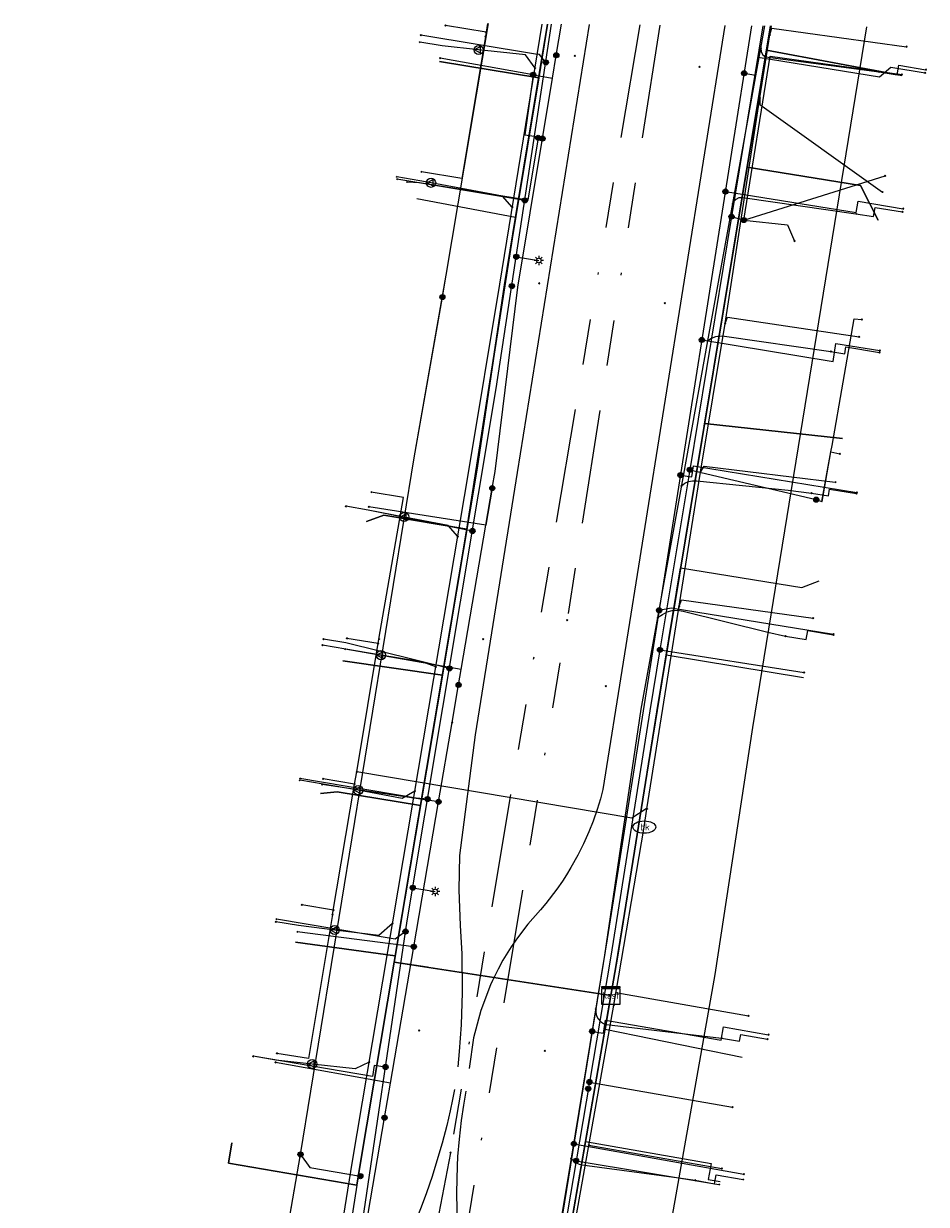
# Model space of a CAD drawing. Header units: metres. Extents: x 253430 to 254090, y 592748 to 593165.
# Tile 115 of 146: x 253791 to 253831, y 593110 to 593162. Entities that reach past the tile are written whole.
import ezdxf
from ezdxf.enums import TextEntityAlignment as Align
from ezdxf.lldxf.tags import DXFTag

# ---------------------------------------------------------------- set-up
doc = ezdxf.new("R2010")
doc.units = ezdxf.units.M
doc.linetypes.add('RI-OVERIG-SO', pattern=[17, 5, -2, 2, -2, 0, -2, 2, -2])
for name, color, linetype in [('B-WE-IE-MEUBILAIR-S', 7, 'Continuous'), ('B-WE-KL-DATA-G', 90, 'KL-DATA-SO'), ('B-WE-KL-DATA_DUCT-G', 90, 'Continuous'), ('B-WE-KL-DATA_HULPSTUK-S', 90, 'Continuous'), ('B-WE-KL-DATA_KABELBED-G', 90, 'Continuous'), ('B-WE-KL-DATA_MANTELBUIS-G', 90, 'Continuous'), ('B-WE-KL-ET_LS-G', 190, 'KL-LS-SO'), ('B-WE-KL-ET_LS_HULPSTUK-S', 190, 'Continuous'), ('B-WE-KL-ET_LS_KABELBED-G', 190, 'Continuous'), ('B-WE-KL-GAS_LD-G', 50, 'KL-GAS_LD-SO'), ('B-WE-KL-GAS_LD_HULPSTUK-S', 50, 'Continuous'), ('B-WE-KL-OVERIG-G', 8, 'Continuous'), ('B-WE-KL-WATER-G', 170, 'KL-WATER-SO'), ('B-WE-KL-WATER-S', 170, 'Continuous'), ('B-WE-KL-WATER_HULPSTUK-S', 170, 'Continuous'), ('B-WE-RI-VRIJVERVAL-G', 210, 'RI-OVERIG-SO'), ('B-WE-RI-VRIJVERVAL_HULPSTUK-S', 210, 'Continuous')]:
    doc.layers.add(name, color=color, linetype=linetype)
doc.styles.add('NLCS-ISO', font='txt')
doc.styles.get("Standard").update_dxf_attribs({"font": 'simplex.shx'})
tags = doc.linetypes.add('KL-DATA-SO', pattern='A,4,-1,[101,NLCS.SHX,S=0.5,R=0,X=0,Y=0],-1,4,-1,["D",Standard,S=1,R=0,X=-0.25,Y=-0.5],-1.5', length=12.5).pattern_tags.tags
tags[18] = DXFTag(74, 10)
tags = doc.linetypes.add('KL-GAS_LD-SO', pattern='A,4,-1,[69,NLCS.SHX,S=0.5,R=0,X=0,Y=0],-1,4,-1,["L",Standard,S=1,R=0,X=0.25,Y=-0.5],-2', length=13).pattern_tags.tags
tags[18] = DXFTag(74, 10)
tags = doc.linetypes.add('KL-LS-SO', pattern='A,4,-1,[103,NLCS.SHX,S=0.75,R=0,X=0,Y=0],-1,4,-1,["L",Standard,S=1,R=0,X=0,Y=-0.5],-2', length=13).pattern_tags.tags
tags[18] = DXFTag(74, 10)
doc.linetypes.add('KL-WATER-SO', pattern='A,7,-0.5,[168,NLCS.SHX,S=0.75,R=0,X=0.75,Y=0],-2', length=9.5)

# ---------------------------------------------------------------- blocks, each defined once
blk = doc.blocks.new('SKL-WTB_HULP_OVERIG-SO')
at = {"color": 0, "linetype": 'ByBlock', "lineweight": 18}
for points in [[(-0.14, 0.14), (0.14, -0.14)], [(0.14, 0.14), (-0.14, -0.14)]]:
    blk.add_lwpolyline(points, dxfattribs=at)
at = {"color": 0, "linetype": 'ByBlock', "lineweight": 18, "style": 'NLCS-ISO', "flags": 1}
for tag, p in [('TYPE', (1.5, 0)), ('OMSCHRIJVING', (1.5, -3)), ('LABEL', (1.5, -1.5))]:
    blk.add_attdef(tag, p, '', height=1, dxfattribs=at)
blk = doc.blocks.new('SKL-WATER_BRANDKRAAN_BRANDPUT-SO')
at = {"color": 0, "linetype": 'ByBlock', "lineweight": 18}
blk.add_ellipse((0, 0), major_axis=(2.5, 0), ratio=0.54, dxfattribs=at)
at = {"color": 0, "linetype": 'ByBlock', "lineweight": 18, "style": 'NLCS-ISO'}
blk.add_text('bk', height=1.5, dxfattribs=at).set_placement((0.16, 0), align=Align.MIDDLE_CENTER)
blk = doc.blocks.new('SKL-WTB_HULP_KAST-SO')
at = {"color": 0, "linetype": 'ByBlock', "lineweight": 18}
for points in [[(-2, 2), (2, 2), (2, 1.68), (-2, 1.68)], [(-2, 1.52), (2, 1.52), (2, -2), (-2, -2)]]:
    blk.add_lwpolyline(points, close=True, dxfattribs=at)
at = {"color": 0, "linetype": 'ByBlock', "lineweight": 18, "style": 'NLCS-ISO'}
blk.add_text('kast', height=1.5, dxfattribs=at).set_placement((0, 0), align=Align.MIDDLE_CENTER)
at = {"color": 0, "linetype": 'ByBlock', "lineweight": 18, "style": 'NLCS-ISO', "flags": 1}
for tag, p in [('TYPE', (2.5, 0)), ('OMSCHRIJVING', (2.5, -3)), ('LABEL', (2.5, -1.5))]:
    blk.add_attdef(tag, p, '', height=1, dxfattribs=at)
blk = doc.blocks.new('SKL-WTB_HULP_MOF-SO')
at = {"linetype": 'ByBlock', "lineweight": 18}
h = blk.add_hatch(color=0, dxfattribs=at)
h.dxf.hatch_style = 1
h.paths.add_polyline_path([(-0.5625, 0, 1), (0.5625, 0, 1)])
at = {"color": 0, "linetype": 'ByBlock', "lineweight": 18}
blk.add_circle((0, 0), 0.5625, dxfattribs=at)
at = {"color": 0, "linetype": 'ByBlock', "lineweight": 18, "style": 'NLCS-ISO', "flags": 1}
for tag, p in [('TYPE', (1.5, 0)), ('OMSCHRIJVING', (1.5, -3)), ('LABEL', (1.5, -1.5))]:
    blk.add_attdef(tag, p, '', height=1, dxfattribs=at)
blk = doc.blocks.new('SKL-WTB_HULP_VERLOOP-SO')
at = {"color": 0, "linetype": 'ByBlock', "lineweight": 18}
for points in [[(0.44, 0.72), (-0.88, 0)], [(0.44, -0.72), (-0.88, 0)], [(0.44, -0.72), (0.44, 0.72)]]:
    blk.add_lwpolyline(points, dxfattribs=at)
blk.add_circle((0, 0), 1, dxfattribs=at)
at = {"color": 0, "linetype": 'ByBlock', "lineweight": 18, "style": 'NLCS-ISO', "flags": 1}
for tag, p in [('TYPE', (1.5, 0)), ('OMSCHRIJVING', (1.5, -3)), ('LABEL', (1.5, -1.5))]:
    blk.add_attdef(tag, p, '', height=1, dxfattribs=at)
blk = doc.blocks.new('SIE-MEUBILAIR_PAAL_LICHTMAST-SO')
for points in [[(-0.62, 0), (-1, 0)], [(-0.71, 0.71), (-0.44, 0.44)], [(0, 1), (0, 0.62)], [(0.44, 0.44), (0.71, 0.71)], [(1, 0), (0.62, 0)], [(-0.71, -0.71), (-0.44, -0.44)], [(0, -0.62), (0, -1)], [(0.44, -0.44), (0.71, -0.71)]]:
    blk.add_lwpolyline(points)
blk.add_circle((0, 0), 0.5)
blk = doc.blocks.new('SRI-HULP_OVERIG-SO')
at = {"color": 0, "linetype": 'ByBlock', "lineweight": 18}
for points in [[(-0.14, 0.14), (0.14, -0.14)], [(0.14, 0.14), (-0.14, -0.14)]]:
    blk.add_lwpolyline(points, dxfattribs=at)
at = {"color": 0, "linetype": 'ByBlock', "lineweight": 18, "style": 'NLCS-ISO', "flags": 1}
for tag, p in [('TYPE', (1.5, 0)), ('OMSCHRIJVING', (1.5, -3)), ('LABEL', (1.5, -1.5))]:
    blk.add_attdef(tag, p, '', height=1, dxfattribs=at)

msp = doc.modelspace()

# ---------------------------------------------------------------- linework, layer by layer
at = {"layer": 'B-WE-KL-DATA-G'}
for points in [[(253816.954, 593119.461), (253807.458, 593120.927), (253811.097, 593142.57), (253812.291, 593150.609), (253814.184, 593162.039)], [(253816.954, 593119.461), (253807.458, 593120.927), (253811.097, 593142.57), (253812.291, 593150.609), (253814.184, 593162.039)], [(253816.954, 593119.461), (253807.458, 593120.927), (253811.097, 593142.57), (253812.291, 593150.609), (253814.184, 593162.039)], [(253816.954, 593119.461), (253807.458, 593120.927), (253811.097, 593142.57), (253812.291, 593150.609), (253814.184, 593162.039)], [(253816.954, 593119.461), (253817.245, 593121.136), (253818.965, 593131.899), (253823.953, 593161.959)], [(253816.954, 593119.461), (253817.245, 593121.136), (253818.965, 593131.899), (253823.953, 593161.959)], [(253816.954, 593119.461), (253817.245, 593121.136), (253818.965, 593131.899), (253823.953, 593161.959)], [(253823.953, 593161.959), (253818.965, 593131.899), (253817.245, 593121.136), (253816.954, 593119.461)], [(253829.695, 593159.784), (253823.778, 593160.903), (253818.965, 593131.899), (253817.245, 593121.136), (253816.954, 593119.461)], [(253809.453, 593160.404), (253813.794, 593159.686), (253812.291, 593150.609), (253811.097, 593142.57), (253807.458, 593120.927), (253816.954, 593119.461)], [(253828.662, 593153.452), (253827.895, 593154.962), (253822.927, 593155.773), (253818.965, 593131.899), (253817.245, 593121.136), (253816.954, 593119.461)], [(253816.954, 593119.461), (253807.458, 593120.927), (253811.097, 593142.57), (253812.291, 593150.609), (253812.781, 593153.569), (253808.456, 593154.386)], [(253827.099, 593143.876), (253821.061, 593144.528), (253818.965, 593131.899), (253817.245, 593121.136), (253816.954, 593119.461)], [(253806.244, 593140.243), (253807.001, 593140.521), (253810.649, 593139.907), (253807.458, 593120.927), (253816.954, 593119.461)], [(253816.954, 593119.461), (253817.245, 593121.136), (253818.965, 593131.899), (253820.012, 593138.213), (253825.325, 593137.346), (253826.082, 593137.643)], [(253805.216, 593134.129), (253809.572, 593133.498), (253807.458, 593120.927), (253816.954, 593119.461)], [(253825.388, 593133.384), (253819.377, 593134.382), (253818.965, 593131.899), (253817.245, 593121.136), (253816.954, 593119.461)], [(253804.238, 593128.31), (253804.962, 593128.394), (253808.61, 593127.781), (253807.458, 593120.927), (253816.954, 593119.461)], [(253803.144, 593121.802), (253807.504, 593121.202), (253807.458, 593120.927), (253816.954, 593119.461)], [(253816.954, 593119.461), (253807.458, 593120.927), (253805.966, 593112.052), (253805.827, 593111.14), (253804.743, 593104.218), (253802.214, 593089.533), (253797.678, 593089.703)], [(253816.954, 593119.461), (253807.458, 593120.927), (253805.966, 593112.052), (253805.827, 593111.14), (253804.743, 593104.218), (253803.266, 593095.644), (253799.372, 593096.34), (253798.801, 593095.983)], [(253816.954, 593119.461), (253807.458, 593120.927), (253805.966, 593112.052), (253805.827, 593111.14), (253804.743, 593104.218), (253803.69, 593098.108), (253799.325, 593098.917)], [(253800.345, 593112.998), (253800.197, 593112.116), (253805.827, 593111.14), (253805.966, 593112.052), (253807.458, 593120.927), (253816.954, 593119.461)], [(253816.954, 593119.461), (253808.52, 593070.833), (253804.179, 593052.75), (253802.186, 593042.474), (253801.705, 593041.589), (253802.621, 593041.385)], [(253816.954, 593119.461), (253813.673, 593100.544), (253818.853, 593099.635), (253819.553, 593098.83)], [(253820.56, 593104.523), (253814.545, 593105.569), (253816.954, 593119.461)], [(253816.954, 593119.461), (253815.844, 593113.057), (253821.343, 593112.092), (253821.221, 593111.394), (253821.743, 593111.303)], [(253816.954, 593119.461), (253816.698, 593117.983), (253822.709, 593116.75)]]:
    msp.add_lwpolyline(points, dxfattribs=at)
at = {"layer": 'B-WE-KL-DATA_DUCT-G'}
msp.add_lwpolyline([(253808.914, 593120.702), (253807.458, 593120.927), (253810.649, 593139.907), (253812.781, 593153.569), (253814.184, 593162.039)], dxfattribs=at)
at = {"layer": 'B-WE-KL-DATA_KABELBED-G'}
for points in [[(253823.618, 593161.957), (253822.24, 593153.603), (253820.409, 593142.505), (253819.107, 593134.612), (253818.667, 593131.944), (253816.948, 593121.183), (253816.013, 593115.667), (253815.429, 593112.216), (253813.813, 593102.676), (253813.692, 593101.962), (253813.682, 593101.908), (253813.658, 593101.763), (253813.319, 593099.764), (253812.155, 593092.895), (253812.062, 593092.344), (253811.26, 593087.612), (253809.59, 593077.752), (253809.109, 593074.913)], [(253810.002, 593131.426), (253810.284, 593133.074), (253810.399, 593133.745), (253811.483, 593140.083), (253811.759, 593141.698), (253811.885, 593142.432), (253812.882, 593150.508), (253813.961, 593157.023), (253814.4, 593159.674), (253814.564, 593160.664), (253814.564, 593160.666), (253814.79, 593162.03)], [(253814.184, 593162.039), (253813.794, 593159.686)], [(253814.564, 593160.666), (253814.79, 593162.03)], [(253823.953, 593161.959), (253823.778, 593160.903)], [(253823.778, 593160.903), (253822.927, 593155.773)], [(253823.778, 593160.903), (253829.695, 593159.784)], [(253813.794, 593159.686), (253809.453, 593160.404)], [(253813.549, 593159.821), (253809.476, 593160.542)], [(253813.549, 593159.821), (253814.4, 593159.674), (253814.564, 593160.664)], [(253822.784, 593153.449), (253822.784, 593153.45), (253823.933, 593160.63), (253829.703, 593159.836)], [(253813.549, 593159.821), (253813.188, 593157.192), (253813.801, 593157.094)], [(253813.794, 593159.686), (253812.781, 593153.569)], [(253813.767, 593157.061), (253813.766, 593157.055), (253813.312, 593154.326), (253808.573, 593155.088), (253808.023, 593155.118)], [(253813.961, 593157.023), (253813.766, 593157.055), (253813.764, 593157.055)], [(253822.927, 593155.773), (253821.061, 593144.528)], [(253822.927, 593155.773), (253827.895, 593154.962), (253828.662, 593153.452)], [(253822.784, 593153.449), (253822.787, 593153.449), (253828.978, 593155.392)], [(253812.781, 593153.569), (253808.456, 593154.386)], [(253812.781, 593153.569), (253810.649, 593139.907)], [(253822.24, 593153.603), (253822.777, 593153.451), (253822.784, 593153.449)], [(253822.777, 593153.451), (253822.784, 593153.45), (253822.787, 593153.449), (253824.689, 593153.243), (253824.994, 593152.532)], [(253825.953, 593141.195), (253826.204, 593141.114), (253826.208, 593141.113), (253826.597, 593143.285), (253826.647, 593143.561), (253827.616, 593149.126), (253827.95, 593149.091)], [(253821.061, 593144.528), (253820.012, 593138.213)], [(253821.061, 593144.528), (253827.099, 593143.876)], [(253825.953, 593141.195), (253826.204, 593141.114), (253826.597, 593143.285), (253826.99, 593143.201)], [(253820.409, 593142.505), (253825.953, 593141.195)], [(253811.759, 593141.698), (253811.483, 593140.083), (253806.351, 593140.882)], [(253810.649, 593139.907), (253807.001, 593140.521), (253806.244, 593140.243)], [(253810.649, 593139.907), (253809.572, 593133.498)], [(253820.012, 593138.213), (253819.377, 593134.382)], [(253820.012, 593138.213), (253825.325, 593137.346), (253826.082, 593137.643)], [(253810.284, 593133.074), (253810.399, 593133.745), (253805.307, 593134.642)], [(253819.107, 593134.612), (253825.419, 593133.616)], [(253809.572, 593133.498), (253805.216, 593134.129)], [(253819.377, 593134.382), (253816.954, 593119.461)], [(253825.388, 593133.384), (253819.377, 593134.382)], [(253809.572, 593133.498), (253808.61, 593127.781)], [(253792.434, 593042.41), (253792.711, 593042.898), (253792.951, 593043.405), (253793.154, 593043.928), (253793.318, 593044.464), (253793.442, 593045.011), (253796.823, 593058.808), (253799.438, 593070.019), (253800.058, 593073.469), (253800.173, 593074.138), (253800.618, 593076.723), (253800.618, 593076.724), (253801.349, 593080.969), (253802.806, 593089.437), (253803.783, 593095.118), (253803.89, 593095.736), (253804.877, 593101.471), (253804.924, 593101.748), (253805.297, 593103.914), (253807.04, 593114.103), (253807.299, 593115.619), (253808.321, 593121.594), (253809.407, 593127.948), (253810.002, 593131.425)], [(253809.407, 593127.948), (253804.303, 593128.705)], [(253808.61, 593127.781), (253804.962, 593128.394), (253804.238, 593128.31)], [(253808.61, 593127.781), (253807.504, 593121.202)], [(253808.321, 593121.594), (253803.218, 593122.249)], [(253807.504, 593121.202), (253803.144, 593121.802)], [(253805.827, 593111.14), (253807.458, 593120.927)], [(253807.504, 593121.202), (253807.458, 593120.927)], [(253807.458, 593120.927), (253808.914, 593120.702)], [(253808.914, 593120.702), (253809.06, 593120.68)], [(253809.06, 593120.68), (253816.212, 593119.576)], [(253816.212, 593119.576), (253816.954, 593119.461)], [(253816.698, 593117.983), (253816.954, 593119.461)], [(253815.844, 593113.057), (253816.698, 593117.983)], [(253816.698, 593117.983), (253822.709, 593116.75)], [(253807.04, 593114.103), (253807.299, 593115.619), (253802.257, 593116.529)], [(253816.013, 593115.667), (253822.286, 593114.566)], [(253805.827, 593111.14), (253800.197, 593112.116), (253800.345, 593112.998)], [(253814.545, 593105.569), (253815.844, 593113.057)], [(253815.844, 593113.057), (253821.343, 593112.092), (253821.221, 593111.394), (253821.743, 593111.303)], [(253815.429, 593112.216), (253821.691, 593111.177)], [(253805.827, 593111.14), (253804.743, 593104.218), (253803.69, 593098.108)]]:
    msp.add_lwpolyline(points, dxfattribs=at)
at = {"layer": 'B-WE-KL-DATA_MANTELBUIS-G'}
msp.add_lwpolyline([(253809.06, 593120.68), (253816.212, 593119.576)], dxfattribs=at)
at = {"layer": 'B-WE-KL-ET_LS-G'}
for points in [[(253803.968, 593052.672), (253803.524, 593052.525), (253803.015, 593052.519), (253796.165, 593054.392), (253795.81, 593054.498), (253795.64, 593054.847), (253796.548, 593058.271), (253798.598, 593066.974), (253800.104, 593074.114), (253801.91, 593085.33), (253805.861, 593108.039), (253808.03, 593122.733), (253811.936, 593146.072), (253814.359, 593162.038)], [(253803.968, 593052.672), (253803.524, 593052.525), (253803.015, 593052.519), (253796.165, 593054.392), (253795.81, 593054.498), (253795.64, 593054.847), (253796.548, 593058.271), (253798.598, 593066.974), (253800.104, 593074.114), (253801.91, 593085.33), (253805.861, 593108.039), (253808.03, 593122.733), (253811.936, 593146.072), (253814.359, 593162.038)], [(253801.822, 593075.12), (253800.458, 593075.348), (253799.377, 593075.164), (253796.346, 593075.669), (253796.529, 593076.693), (253796.292, 593077.193), (253797.228, 593077.026), (253803.36, 593112.491), (253808.338, 593143.034), (253809.743, 593151.031), (253811.595, 593162.061)], [(253823.123, 593161.966), (253820.358, 593144.52), (253816.796, 593121.941), (253814.03, 593104.92), (253811.49, 593089.75), (253809.322, 593074.245), (253808.717, 593070.798), (253808.306, 593070.15), (253805.296, 593056.271), (253804.731, 593054.024)], [(253812.709, 593068.068), (253813.061, 593070.036), (253813.566, 593070.758), (253814.255, 593074.677), (253813.464, 593074.816), (253821.521, 593120.386), (253823.171, 593131.213), (253828.163, 593161.924)], [(253814.105, 593160.358), (253813.832, 593160.705), (253813.655, 593160.721), (253808.629, 593161.554)], [(253822.792, 593159.884), (253823.286, 593159.806), (253823.411, 593160.594), (253828.723, 593159.727), (253829.222, 593160.152), (253830.728, 593159.906)], [(253813.187, 593154.313), (253807.584, 593155.241)], [(253821.971, 593154.7), (253827.702, 593153.778), (253827.783, 593154.271), (253829.756, 593153.949)], [(253812.812, 593151.841), (253813.799, 593151.677)], [(253795.488, 593064.165), (253797.267, 593073.97), (253796.826, 593074.7), (253803.36, 593112.491), (253808.338, 593143.034), (253809.575, 593150.074)], [(253820.94, 593148.197), (253826.688, 593147.256), (253826.817, 593148.046), (253828.742, 593147.732)], [(253820.003, 593142.27), (253820.497, 593142.192), (253820.574, 593142.681), (253827.727, 593141.514)], [(253810.89, 593139.82), (253806.327, 593140.736), (253805.341, 593140.902)], [(253819.068, 593136.344), (253819.593, 593136.458), (253826.713, 593135.296)], [(253809.882, 593133.798), (253805.349, 593134.918), (253804.363, 593135.084)], [(253808.923, 593128.07), (253808.423, 593128.113), (253803.335, 593128.969)], [(253808.273, 593124.184), (253809.259, 593124.019)], [(253807.96, 593122.262), (253807.51, 593121.933), (253802.299, 593122.809)], [(253816.137, 593117.888), (253816.631, 593117.808), (253816.725, 593118.385), (253821.784, 593117.497), (253821.888, 593118.088), (253823.858, 593117.742)], [(253807.085, 593116.325), (253806.589, 593116.398), (253806.518, 593115.914), (253801.288, 593116.794)], [(253815.336, 593112.957), (253822.786, 593111.633)], [(253803.36, 593112.491), (253803.766, 593111.917), (253805.982, 593111.543)]]:
    msp.add_lwpolyline(points, dxfattribs=at)
at = {"layer": 'B-WE-KL-ET_LS_KABELBED-G'}
for points in [[(253796.165, 593054.392), (253795.81, 593054.498), (253795.64, 593054.847), (253796.548, 593058.271), (253798.598, 593066.974), (253800.104, 593074.114), (253801.91, 593085.33), (253805.861, 593108.039), (253808.03, 593122.733), (253811.936, 593146.072), (253814.359, 593162.038)], [(253823.123, 593161.966), (253820.358, 593144.52), (253816.796, 593121.941), (253814.03, 593104.92), (253811.49, 593089.75), (253809.322, 593074.245), (253808.883, 593071.744)], [(253809.575, 593150.074), (253809.743, 593151.031), (253811.595, 593162.061)], [(253812.709, 593068.068), (253813.061, 593070.036), (253813.566, 593070.758), (253814.255, 593074.677), (253813.464, 593074.816), (253821.521, 593120.386), (253823.171, 593131.213), (253828.163, 593161.924)], [(253797.228, 593077.026), (253803.36, 593112.491), (253808.338, 593143.034), (253809.575, 593150.074)]]:
    msp.add_lwpolyline(points, dxfattribs=at)
at = {"layer": 'B-WE-KL-GAS_LD-G'}
for points in [[(253791.227, 593040.689), (253793.284, 593049.557), (253795.608, 593058.619), (253799.141, 593073.635), (253804.335, 593104.088), (253805.62, 593112.111), (253810.767, 593142.626), (253812.087, 593150.643), (253813.947, 593162.041)], [(253800.028, 593038.419), (253801.572, 593044.332), (253804.079, 593053.189), (253808.095, 593070.908), (253811.52, 593089.744), (253813.246, 593100.267), (253814.222, 593106.246), (253815.239, 593112.419), (253816.685, 593121.234), (253818.276, 593132.012), (253820.013, 593141.588), (253821.171, 593147.998), (253822.298, 593154.181), (253823.526, 593160.978), (253823.705, 593161.961)], [(253811.159, 593160.909), (253809.565, 593161.08), (253808.578, 593161.243)], [(253813.632, 593160.109), (253813.219, 593160.687), (253811.159, 593160.909)], [(253823.526, 593160.978), (253823.54, 593160.827), (253823.612, 593160.693), (253823.73, 593160.598), (253828.707, 593159.951)], [(253828.707, 593159.951), (253829.499, 593159.822), (253829.566, 593160.236), (253830.749, 593160.042)], [(253809.079, 593155.084), (253808.587, 593155.176), (253807.571, 593155.344)], [(253812.637, 593154.016), (253812.208, 593154.496), (253809.079, 593155.084)], [(253822.298, 593154.181), (253822.34, 593154.257), (253822.443, 593154.367), (253822.579, 593154.432), (253822.729, 593154.445), (253827.693, 593153.727)], [(253827.693, 593153.727), (253828.463, 593153.601), (253828.529, 593154.007), (253829.733, 593153.811)], [(253821.202, 593148.166), (253821.37, 593148.272), (253821.547, 593148.34), (253821.735, 593148.368), (253821.932, 593148.358), (253826.596, 593147.686)], [(253826.596, 593147.686), (253827.198, 593147.593), (253827.246, 593147.888), (253828.728, 593147.646)], [(253820.051, 593141.8), (253820.199, 593141.911), (253820.358, 593141.984), (253820.53, 593142.021), (253820.714, 593142.02), (253824.721, 593141.615), (253825.741, 593141.48)], [(253825.741, 593141.48), (253826.492, 593141.357), (253826.54, 593141.653), (253827.719, 593141.461)], [(253807.899, 593140.432), (253806.327, 593140.736), (253805.341, 593140.902)], [(253810.253, 593139.578), (253809.827, 593140.058), (253807.899, 593140.432)], [(253819.004, 593136.026), (253819.211, 593136.159), (253819.425, 593136.27), (253819.647, 593136.332), (253819.878, 593136.345), (253820.116, 593136.309), (253823.83, 593135.38), (253824.608, 593135.213)], [(253824.608, 593135.213), (253825.514, 593135.063), (253825.578, 593135.458), (253826.709, 593135.274)], [(253806.88, 593134.379), (253804.317, 593134.81)], [(253809.291, 593133.872), (253808.849, 593134.023), (253808.393, 593134.125), (253806.88, 593134.379)], [(253805.886, 593128.461), (253803.321, 593128.892)], [(253808.37, 593128.411), (253807.809, 593128.092), (253805.886, 593128.461)], [(253804.854, 593122.327), (253803.264, 593122.524), (253802.278, 593122.691)], [(253807.392, 593122.612), (253806.794, 593122.087), (253804.854, 593122.327)], [(253816.296, 593118.865), (253816.294, 593118.715), (253816.33, 593118.567), (253816.4, 593118.433), (253816.501, 593118.32), (253816.626, 593118.234), (253816.769, 593118.182), (253821.801, 593117.595)], [(253821.801, 593117.595), (253822.591, 593117.457), (253822.643, 593117.752), (253823.822, 593117.545)], [(253803.867, 593116.455), (253802.274, 593116.628), (253801.287, 593116.794)], [(253806.368, 593116.544), (253805.754, 593116.251), (253803.867, 593116.455)], [(253815.221, 593112.31), (253815.32, 593112.205), (253815.433, 593112.124), (253815.559, 593112.067), (253815.7, 593112.035), (253819.927, 593111.465), (253820.647, 593111.358)], [(253820.647, 593111.358), (253821.493, 593111.211), (253821.562, 593111.605), (253822.744, 593111.398)]]:
    msp.add_lwpolyline(points, dxfattribs=at)
at = {"layer": 'B-WE-KL-OVERIG-G'}
for points in [[(253810.262, 593116.332), (253810.328, 593116.999), (253810.412, 593118.176), (253810.46, 593119.591), (253810.44, 593121.287), (253810.373, 593122.528), (253810.305, 593124.093), (253810.335, 593125.591), (253811.03, 593130.886), (253812.868, 593142.381), (253816.012, 593162.024)], [(253821.953, 593161.975), (253816.608, 593128.493), (253816.5, 593128.085), (253816.358, 593127.618), (253816.176, 593127.096), (253815.991, 593126.629), (253815.761, 593126.113), (253815.514, 593125.618), (253815.205, 593125.065), (253815.011, 593124.749), (253814.831, 593124.471), (253814.585, 593124.117), (253814.101, 593123.486), (253813.874, 593123.217), (253813.319, 593122.584), (253812.864, 593121.992), (253812.589, 593121.594), (253812.228, 593121.006), (253812.011, 593120.61), (253811.772, 593120.124), (253811.685, 593119.931), (253811.255, 593118.797), (253810.943, 593117.6), (253810.752, 593116.254)], [(253810.108, 593115.344), (253810.021, 593114.905), (253809.914, 593114.407), (253809.762, 593113.759), (253809.563, 593112.993), (253809.337, 593112.211), (253809.119, 593111.521), (253808.872, 593110.803), (253808.642, 593110.181), (253808.412, 593109.599), (253808.006, 593108.577), (253807.58, 593107.345), (253807.212, 593106.079), (253806.889, 593104.705), (253806.689, 593103.624), (253806.029, 593099.48), (253804.269, 593088.428), (253802.45, 593077.007)], [(253810.607, 593115.264), (253810.499, 593114.65), (253810.4, 593113.987), (253810.303, 593113.156), (253810.242, 593112.405), (253810.218, 593111.979), (253810.191, 593110.831), (253810.204, 593110.053), (253810.247, 593109.214), (253810.324, 593108.348), (253810.507, 593106.999), (253810.725, 593105.855), (253810.958, 593104.882), (253811.268, 593103.786), (253811.54, 593102.495), (253811.72, 593101.148), (253811.756, 593098.144), (253811.535, 593096.424), (253811.216, 593094.414), (253810.734, 593091.375), (253809.231, 593081.897), (253808.602, 593077.934)]]:
    msp.add_lwpolyline(points, dxfattribs=at)
at = {"layer": 'B-WE-KL-WATER-G'}
for points in [[(253811.491, 593161.688), (253809.714, 593161.982)], [(253811.552, 593162.061), (253811.458, 593161.491)], [(253818.537, 593127.642), (253820.886, 593142.397), (253821.961, 593148.912), (253823.485, 593158.811), (253823.922, 593161.569), (253823.985, 593161.959)], [(253823.922, 593161.569), (253824, 593161.859), (253829.901, 593161.05)], [(253811.458, 593161.491), (253810.421, 593155.277), (253808.652, 593155.57)], [(253823.485, 593158.811), (253823.479, 593158.511), (253828.862, 593154.68)], [(253821.961, 593148.912), (253822.066, 593149.193), (253827.827, 593148.336)], [(253820.886, 593142.397), (253821.037, 593142.656), (253826.788, 593141.965)], [(253806.796, 593135.08), (253807.875, 593141.287), (253806.46, 593141.525)], [(253819.951, 593136.516), (253820.046, 593136.801), (253825.814, 593135.999)], [(253806.763, 593134.883), (253805.382, 593135.115)], [(253805.824, 593129.261), (253806.796, 593135.08)], [(253804.765, 593123.003), (253805.727, 593128.723), (253805.824, 593129.261)], [(253818.537, 593127.642), (253818.507, 593127.646), (253817.867, 593127.236), (253805.824, 593129.261)], [(253805.727, 593128.723), (253804.346, 593128.955)], [(253818.418, 593126.842), (253818.537, 593127.642)], [(253811.733, 593088.645), (253811.997, 593090.085), (253813.216, 593097.3), (253817.079, 593119.033), (253818.418, 593126.842)], [(253804.765, 593123.003), (253803.701, 593116.692), (253802.323, 593116.924)], [(253804.798, 593123.2), (253803.418, 593123.432)], [(253817.079, 593119.033), (253817.176, 593119.587), (253822.987, 593118.567)], [(253815.989, 593112.904), (253821.814, 593111.881)]]:
    msp.add_lwpolyline(points, dxfattribs=at)
at = {"layer": 'B-WE-RI-VRIJVERVAL-G'}
for points in [[(253818.22, 593162.006), (253809.93, 593112.57)], [(253819.097, 593161.999), (253815.04, 593135.91)], [(253806.73, 593085.39), (253815.04, 593135.91)], [(253809.93, 593112.57), (253796.93, 593044.92)]]:
    msp.add_lwpolyline(points, dxfattribs=at)

# ---------------------------------------------------------------- block references
at = {"layer": 'B-WE-IE-MEUBILAIR-S', "xscale": 0.2, "yscale": 0.2, "zscale": 0.2}
for p in [(253813.799, 593151.677), (253809.259, 593124.019)]:
    msp.add_blockref('SIE-MEUBILAIR_PAAL_LICHTMAST-SO', p, dxfattribs=at)
at = {"layer": 'B-WE-KL-DATA_HULPSTUK-S', "xscale": 0.2, "yscale": 0.2, "zscale": 0.2}
for name, p in [('SKL-WTB_HULP_MOF-SO', (253814.565, 593160.673)), ('SKL-WTB_HULP_OVERIG-SO', (253809.476, 593160.542)), ('SKL-WTB_HULP_OVERIG-SO', (253814.564, 593160.666)), ('SKL-WTB_HULP_OVERIG-SO', (253814.564, 593160.664)), ('SKL-WTB_HULP_MOF-SO', (253813.549, 593159.821)), ('SKL-WTB_HULP_OVERIG-SO', (253813.549, 593159.821)), ('SKL-WTB_HULP_OVERIG-SO', (253813.549, 593159.821)), ('SKL-WTB_HULP_OVERIG-SO', (253813.549, 593159.821)), ('SKL-WTB_HULP_OVERIG-SO', (253829.703, 593159.836)), ('SKL-WTB_HULP_MOF-SO', (253813.764, 593157.055)), ('SKL-WTB_HULP_OVERIG-SO', (253813.764, 593157.055)), ('SKL-WTB_HULP_OVERIG-SO', (253813.767, 593157.061)), ('SKL-WTB_HULP_OVERIG-SO', (253813.801, 593157.094)), ('SKL-WTB_HULP_MOF-SO', (253813.961, 593157.022)), ('SKL-WTB_HULP_OVERIG-SO', (253813.961, 593157.023)), ('SKL-WTB_HULP_OVERIG-SO', (253808.023, 593155.118)), ('SKL-WTB_HULP_OVERIG-SO', (253828.978, 593155.392)), ('SKL-WTB_HULP_MOF-SO', (253822.24, 593153.603)), ('SKL-WTB_HULP_OVERIG-SO', (253822.24, 593153.603)), ('SKL-WTB_HULP_MOF-SO', (253822.784, 593153.449)), ('SKL-WTB_HULP_OVERIG-SO', (253822.777, 593153.451)), ('SKL-WTB_HULP_OVERIG-SO', (253822.784, 593153.449)), ('SKL-WTB_HULP_OVERIG-SO', (253822.784, 593153.449)), ('SKL-WTB_HULP_OVERIG-SO', (253822.784, 593153.449)), ('SKL-WTB_HULP_OVERIG-SO', (253824.994, 593152.532)), ('SKL-WTB_HULP_OVERIG-SO', (253827.95, 593149.091)), ('SKL-WTB_HULP_OVERIG-SO', (253826.99, 593143.201)), ('SKL-WTB_HULP_MOF-SO', (253820.409, 593142.505)), ('SKL-WTB_HULP_OVERIG-SO', (253820.409, 593142.505)), ('SKL-WTB_HULP_MOF-SO', (253811.759, 593141.698)), ('SKL-WTB_HULP_OVERIG-SO', (253811.76, 593141.698)), ('SKL-WTB_HULP_MOF-SO', (253825.953, 593141.195)), ('SKL-WTB_HULP_OVERIG-SO', (253825.953, 593141.195)), ('SKL-WTB_HULP_OVERIG-SO', (253825.953, 593141.195)), ('SKL-WTB_HULP_OVERIG-SO', (253825.953, 593141.195)), ('SKL-WTB_HULP_OVERIG-SO', (253806.351, 593140.882)), ('SKL-WTB_HULP_OVERIG-SO', (253805.307, 593134.642)), ('SKL-WTB_HULP_MOF-SO', (253819.107, 593134.612)), ('SKL-WTB_HULP_OVERIG-SO', (253819.107, 593134.612)), ('SKL-WTB_HULP_OVERIG-SO', (253825.419, 593133.616)), ('SKL-WTB_HULP_MOF-SO', (253810.284, 593133.074)), ('SKL-WTB_HULP_MOF-SO', (253810.284, 593133.074)), ('SKL-WTB_HULP_OVERIG-SO', (253810.284, 593133.074)), ('SKL-WTB_HULP_OVERIG-SO', (253810.002, 593131.426)), ('SKL-WTB_HULP_OVERIG-SO', (253810.002, 593131.425)), ('SKL-WTB_HULP_OVERIG-SO', (253804.303, 593128.705)), ('SKL-WTB_HULP_MOF-SO', (253809.407, 593127.948)), ('SKL-WTB_HULP_OVERIG-SO', (253809.407, 593127.948)), ('SKL-WTB_HULP_OVERIG-SO', (253803.218, 593122.249)), ('SKL-WTB_HULP_MOF-SO', (253808.321, 593121.594)), ('SKL-WTB_HULP_OVERIG-SO', (253808.321, 593121.594)), ('SKL-WTB_HULP_KAST-SO', (253816.954, 593119.461)), ('SKL-WTB_HULP_OVERIG-SO', (253802.257, 593116.529)), ('SKL-WTB_HULP_MOF-SO', (253816.013, 593115.667)), ('SKL-WTB_HULP_MOF-SO', (253816.013, 593115.667)), ('SKL-WTB_HULP_MOF-SO', (253815.963, 593115.371)), ('SKL-WTB_HULP_OVERIG-SO', (253816.013, 593115.667)), ('SKL-WTB_HULP_MOF-SO', (253807.04, 593114.103)), ('SKL-WTB_HULP_OVERIG-SO', (253822.286, 593114.566)), ('SKL-WTB_HULP_OVERIG-SO', (253807.04, 593114.103)), ('SKL-WTB_HULP_MOF-SO', (253815.429, 593112.216)), ('SKL-WTB_HULP_OVERIG-SO', (253815.429, 593112.216)), ('SKL-WTB_HULP_OVERIG-SO', (253821.691, 593111.177))]:
    msp.add_blockref(name, p, dxfattribs=at)
at = {"layer": 'B-WE-KL-ET_LS_HULPSTUK-S', "xscale": 0.2, "yscale": 0.2, "zscale": 0.2}
for name, p in [('SKL-WTB_HULP_OVERIG-SO', (253808.629, 593161.554)), ('SKL-WTB_HULP_MOF-SO', (253814.105, 593160.358)), ('SKL-WTB_HULP_MOF-SO', (253822.792, 593159.884)), ('SKL-WTB_HULP_OVERIG-SO', (253830.728, 593159.906)), ('SKL-WTB_HULP_OVERIG-SO', (253807.584, 593155.241)), ('SKL-WTB_HULP_MOF-SO', (253821.971, 593154.7)), ('SKL-WTB_HULP_MOF-SO', (253813.187, 593154.313)), ('SKL-WTB_HULP_OVERIG-SO', (253829.756, 593153.949)), ('SKL-WTB_HULP_MOF-SO', (253812.812, 593151.841)), ('SKL-WTB_HULP_MOF-SO', (253812.617, 593150.555)), ('SKL-WTB_HULP_MOF-SO', (253809.575, 593150.074)), ('SKL-WTB_HULP_MOF-SO', (253820.94, 593148.197)), ('SKL-WTB_HULP_OVERIG-SO', (253828.742, 593147.732)), ('SKL-WTB_HULP_MOF-SO', (253820.003, 593142.27)), ('SKL-WTB_HULP_OVERIG-SO', (253827.727, 593141.514)), ('SKL-WTB_HULP_OVERIG-SO', (253805.341, 593140.902)), ('SKL-WTB_HULP_MOF-SO', (253810.89, 593139.82)), ('SKL-WTB_HULP_MOF-SO', (253819.068, 593136.344)), ('SKL-WTB_HULP_OVERIG-SO', (253804.363, 593135.084)), ('SKL-WTB_HULP_OVERIG-SO', (253826.713, 593135.296)), ('SKL-WTB_HULP_MOF-SO', (253809.882, 593133.798)), ('SKL-WTB_HULP_OVERIG-SO', (253803.335, 593128.969)), ('SKL-WTB_HULP_MOF-SO', (253808.923, 593128.07)), ('SKL-WTB_HULP_MOF-SO', (253808.273, 593124.184)), ('SKL-WTB_HULP_OVERIG-SO', (253802.299, 593122.809)), ('SKL-WTB_HULP_MOF-SO', (253807.96, 593122.262)), ('SKL-WTB_HULP_MOF-SO', (253816.137, 593117.888)), ('SKL-WTB_HULP_OVERIG-SO', (253823.858, 593117.742)), ('SKL-WTB_HULP_OVERIG-SO', (253801.288, 593116.794)), ('SKL-WTB_HULP_MOF-SO', (253807.085, 593116.325)), ('SKL-WTB_HULP_MOF-SO', (253815.336, 593112.957)), ('SKL-WTB_HULP_MOF-SO', (253803.36, 593112.491)), ('SKL-WTB_HULP_MOF-SO', (253805.982, 593111.543)), ('SKL-WTB_HULP_OVERIG-SO', (253822.786, 593111.633))]:
    msp.add_blockref(name, p, dxfattribs=at)
at = {"layer": 'B-WE-KL-GAS_LD_HULPSTUK-S', "xscale": 0.2, "yscale": 0.2, "zscale": 0.2}
for name, p in [('SKL-WTB_HULP_OVERIG-SO', (253808.578, 593161.243)), ('SKL-WTB_HULP_VERLOOP-SO', (253811.159, 593160.909)), ('SKL-WTB_HULP_OVERIG-SO', (253823.526, 593160.978)), ('SKL-WTB_HULP_OVERIG-SO', (253813.632, 593160.109)), ('SKL-WTB_HULP_OVERIG-SO', (253828.707, 593159.951)), ('SKL-WTB_HULP_OVERIG-SO', (253830.749, 593160.042)), ('SKL-WTB_HULP_OVERIG-SO', (253807.571, 593155.344)), ('SKL-WTB_HULP_VERLOOP-SO', (253809.079, 593155.084)), ('SKL-WTB_HULP_OVERIG-SO', (253822.298, 593154.181)), ('SKL-WTB_HULP_OVERIG-SO', (253812.637, 593154.016)), ('SKL-WTB_HULP_OVERIG-SO', (253827.693, 593153.727)), ('SKL-WTB_HULP_OVERIG-SO', (253829.733, 593153.811)), ('SKL-WTB_HULP_OVERIG-SO', (253821.202, 593148.166)), ('SKL-WTB_HULP_OVERIG-SO', (253826.596, 593147.686)), ('SKL-WTB_HULP_OVERIG-SO', (253828.728, 593147.646)), ('SKL-WTB_HULP_OVERIG-SO', (253820.051, 593141.8)), ('SKL-WTB_HULP_OVERIG-SO', (253825.741, 593141.48)), ('SKL-WTB_HULP_OVERIG-SO', (253827.719, 593141.461)), ('SKL-WTB_HULP_OVERIG-SO', (253805.341, 593140.902)), ('SKL-WTB_HULP_VERLOOP-SO', (253807.899, 593140.432)), ('SKL-WTB_HULP_OVERIG-SO', (253810.253, 593139.578)), ('SKL-WTB_HULP_OVERIG-SO', (253819.004, 593136.026)), ('SKL-WTB_HULP_OVERIG-SO', (253824.608, 593135.213)), ('SKL-WTB_HULP_OVERIG-SO', (253826.709, 593135.274)), ('SKL-WTB_HULP_OVERIG-SO', (253804.317, 593134.81)), ('SKL-WTB_HULP_VERLOOP-SO', (253806.88, 593134.379)), ('SKL-WTB_HULP_OVERIG-SO', (253809.291, 593133.872)), ('SKL-WTB_HULP_OVERIG-SO', (253803.321, 593128.892)), ('SKL-WTB_HULP_VERLOOP-SO', (253805.886, 593128.461)), ('SKL-WTB_HULP_OVERIG-SO', (253808.37, 593128.411)), ('SKL-WTB_HULP_OVERIG-SO', (253802.278, 593122.691)), ('SKL-WTB_HULP_VERLOOP-SO', (253804.854, 593122.327)), ('SKL-WTB_HULP_OVERIG-SO', (253807.392, 593122.612)), ('SKL-WTB_HULP_OVERIG-SO', (253816.296, 593118.865)), ('SKL-WTB_HULP_OVERIG-SO', (253821.801, 593117.595)), ('SKL-WTB_HULP_OVERIG-SO', (253823.822, 593117.545)), ('SKL-WTB_HULP_OVERIG-SO', (253801.287, 593116.794)), ('SKL-WTB_HULP_VERLOOP-SO', (253803.867, 593116.455)), ('SKL-WTB_HULP_OVERIG-SO', (253806.368, 593116.544)), ('SKL-WTB_HULP_OVERIG-SO', (253815.221, 593112.31)), ('SKL-WTB_HULP_OVERIG-SO', (253820.647, 593111.358)), ('SKL-WTB_HULP_OVERIG-SO', (253822.744, 593111.398))]:
    msp.add_blockref(name, p, dxfattribs=at)
at = {"layer": 'B-WE-KL-WATER-S', "xscale": 0.2, "yscale": 0.2, "zscale": 0.2}
msp.add_blockref('SKL-WATER_BRANDKRAAN_BRANDPUT-SO', (253818.418, 593126.842), dxfattribs=at)
at = {"layer": 'B-WE-KL-WATER_HULPSTUK-S', "xscale": 0.2, "yscale": 0.2, "zscale": 0.2}
for p in [(253809.714, 593161.982), (253811.458, 593161.491), (253811.491, 593161.688), (253823.922, 593161.569), (253829.901, 593161.05), (253823.485, 593158.811), (253808.652, 593155.57), (253828.862, 593154.68), (253821.961, 593148.912), (253827.827, 593148.336), (253820.886, 593142.397), (253826.788, 593141.965), (253806.46, 593141.525), (253819.951, 593136.516), (253825.814, 593135.999), (253805.382, 593135.115), (253806.763, 593134.883), (253806.796, 593135.08), (253805.824, 593129.261), (253804.346, 593128.955), (253805.727, 593128.723), (253818.537, 593127.642), (253803.418, 593123.432), (253804.765, 593123.003), (253804.798, 593123.2), (253817.079, 593119.033), (253822.987, 593118.567), (253802.323, 593116.924), (253815.989, 593112.904), (253821.814, 593111.881)]:
    msp.add_blockref('SKL-WTB_HULP_OVERIG-SO', p, dxfattribs=at)
at = {"layer": 'B-WE-RI-VRIJVERVAL_HULPSTUK-S', "xscale": 0.2, "yscale": 0.2, "zscale": 0.2}
for p in [(253815.372, 593160.653), (253820.833, 593160.163), (253813.811, 593150.677), (253819.323, 593149.803), (253815.041, 593135.906), (253811.355, 593135.079), (253816.731, 593133.016), (253808.559, 593117.93), (253814.06, 593117.029), (253809.933, 593112.57)]:
    msp.add_blockref('SRI-HULP_OVERIG-SO', p, dxfattribs=at)

doc.saveas('drawing.dxf')
